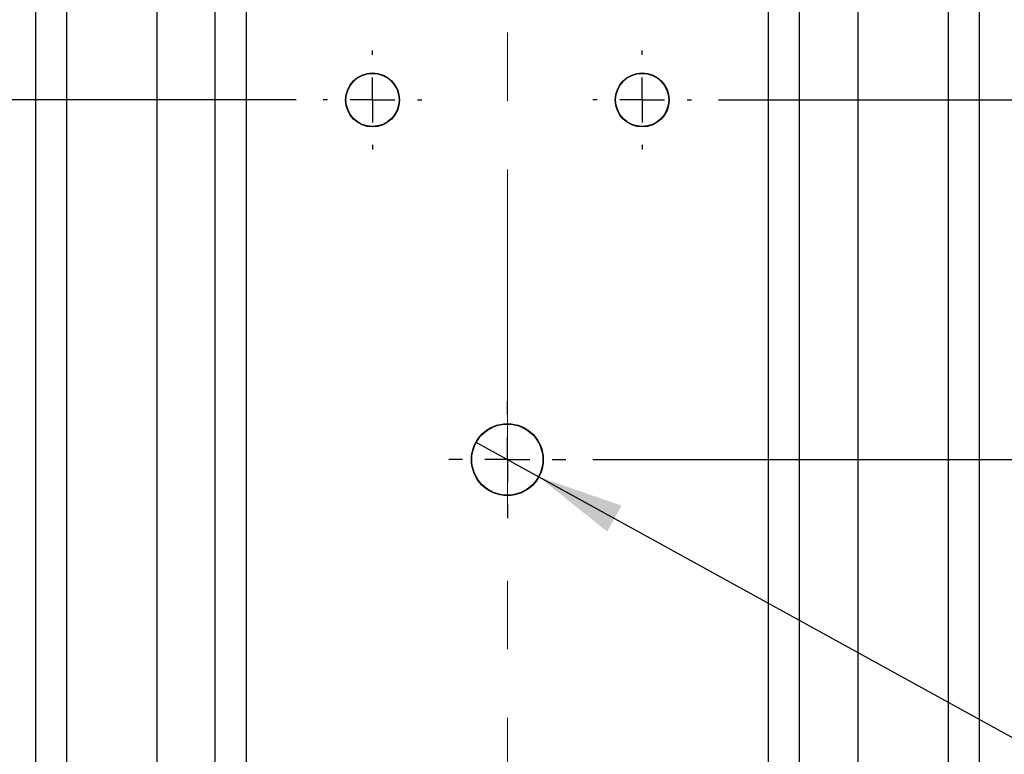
# Model space of a CAD drawing. Header units: millimetres. Extents: x 0 to 1262, y 0 to 420.
# Tile 31 of 99: x 380 to 417, y 202 to 230. Entities that reach past the tile are written whole.
import ezdxf

# ---------------------------------------------------------------- set-up
doc = ezdxf.new("R2010")
doc.units = ezdxf.units.MM
doc.linetypes.add('CENTERX2', pattern=[20.32, 12.7, -2.54, 2.54, -2.54])
doc.layers.add('SLD-0', color=7, linetype='Continuous')
doc.styles.add('SLDTEXTSTYLE0', font='TXT', dxfattribs={"width": 0.75})
doc.dimstyles.new('SLDDIMSTYLE2', dxfattribs={"dimtxt": 3.5, "dimasz": 3.2, "dimexe": 0, "dimexo": 0.0625, "dimgap": 0.875, "dimtad": 1, "dimdec": 1, "dimlfac": 3, "dimrnd": 1e-09, "dimzin": 12, "dimdsep": 46, "dimtxsty": 'SLDTEXTSTYLE0', "dimsah": 1, "dimcen": 0.09, "dimadec": 0, "dimazin": 3, "dimtfac": 1, "dimtdec": 1, "dimtofl": 0, "dimtmove": 0, "dimatfit": 3, "dimfxl": 1, "dimfrac": 2, "dimtolj": 1, "dimtzin": 12, "dimarcsym": 0})
doc.dimstyles.new('SLDDIMSTYLE3', dxfattribs={"dimtxt": 3.5, "dimasz": 3.2, "dimexe": 0, "dimexo": 0.0625, "dimgap": 0.875, "dimtad": 1, "dimdec": 1, "dimlfac": 3, "dimrnd": 1e-09, "dimzin": 4, "dimdsep": 46, "dimtxsty": 'SLDTEXTSTYLE0', "dimsah": 1, "dimcen": 0.09, "dimadec": 0, "dimazin": 1, "dimtfac": 1, "dimtdec": 1, "dimtofl": 0, "dimtmove": 0, "dimatfit": 3, "dimfxl": 1, "dimfrac": 2, "dimtolj": 1, "dimtzin": 12, "dimarcsym": 0})
doc.dimstyles.new('SLDDIMSTYLE6', dxfattribs={"dimtxt": 3.5, "dimasz": 3.2, "dimexe": 0, "dimexo": 0.0625, "dimgap": 0.875, "dimtad": 0, "dimtih": 1, "dimtoh": 1, "dimdec": 1, "dimlfac": 3, "dimrnd": 1e-09, "dimzin": 12, "dimdsep": 46, "dimtxsty": 'SLDTEXTSTYLE0', "dimblk1": 'NONE', "dimsah": 1, "dimcen": 0, "dimadec": 0, "dimazin": 3, "dimtfac": 1, "dimtdec": 1, "dimtmove": 0, "dimatfit": 3, "dimldrblk": 'NONE', "dimfxl": 1, "dimfrac": 2, "dimtolj": 1, "dimtzin": 12, "dimarcsym": 0})

# ---------------------------------------------------------------- blocks, each defined once
blk = doc.blocks.new('_D_10')
at = {"layer": 'SLD-0', "color": 250, "transparency": 16777216}
for p, q in [((422.549, 269.157), (439.275, 269.157)), ((438.275, 226.657), (438.275, 269.157)), ((427.482, 252.433), (427.482, 253.499)), ((427.482, 253.499), (433.039, 253.499)), ((433.039, 253.499), (433.039, 252.433)), ((427.482, 243.381), (427.482, 242.315)), ((433.039, 242.315), (433.039, 243.381)), ((427.482, 242.315), (433.039, 242.315)), ((406.205, 226.657), (439.275, 226.657))]:
    blk.add_line(p, q, dxfattribs=at)
for points in [[(438.275, 269.157), (437.725, 265.957), (438.825, 265.957)], [(438.275, 226.657), (438.825, 229.857), (437.725, 229.857)]]:
    blk.add_solid(points, dxfattribs=at)
at = {"layer": 'SLD-0', "color": 250, "transparency": 16777216, "char_height": 3.5, "attachment_point": 1, "rotation": 90, "style": 'SLDTEXTSTYLE0'}
for s, insert in [('127.5', (433.764, 242.088)), ('5.02', (428.527, 243.381))]:
    blk.add_mtext(s, dxfattribs=dict(at, insert=insert))
blk = doc.blocks.new('_D_11')
at = {"layer": 'SLD-0', "color": 250, "transparency": 16777216}
for p, q in [((390.538, 226.657), (369.468, 226.657)), ((370.468, 226.657), (370.468, 199.99)), ((359.675, 217.849), (359.675, 218.916)), ((359.675, 218.916), (365.231, 218.916)), ((365.231, 218.916), (365.231, 217.849)), ((359.675, 208.798), (359.675, 207.732)), ((365.231, 207.732), (365.231, 208.798)), ((359.675, 207.732), (365.231, 207.732)), ((390.538, 199.99), (369.468, 199.99))]:
    blk.add_line(p, q, dxfattribs=at)
for points in [[(370.468, 226.657), (369.918, 223.457), (371.018, 223.457)], [(370.468, 199.99), (371.018, 203.19), (369.918, 203.19)]]:
    blk.add_solid(points, dxfattribs=at)
at = {"layer": 'SLD-0', "color": 250, "transparency": 16777216, "char_height": 3.5, "attachment_point": 1, "rotation": 90, "style": 'SLDTEXTSTYLE0'}
for s, insert in [('3.15', (360.72, 208.798)), ('80.0', (365.956, 208.798))]:
    blk.add_mtext(s, dxfattribs=dict(at, insert=insert))
blk = doc.blocks.new('_D_14')
at = {"layer": 'SLD-0', "color": 250, "transparency": 16777216}
for p, q in [((397.204, 213.967), (399.54, 212.681)), ((399.54, 212.681), (426.122, 198.048)), ((426.122, 198.048), (434.584, 198.048))]:
    blk.add_line(p, q, dxfattribs=at)
blk.add_solid([(399.54, 212.681), (402.078, 210.656), (402.608, 211.62)], dxfattribs=at)
at = {"layer": 'SLD-0', "color": 250, "transparency": 16777216, "insert": (427.71, 202.56), "char_height": 3.5, "attachment_point": 1, "style": 'SLDTEXTSTYLE0'}
blk.add_mtext('M8', dxfattribs=at)
blk = doc.blocks.new('_None')
blk = doc.blocks.new('_D_15')
at = {"layer": 'SLD-0', "color": 250, "transparency": 16777216}
for p, q in [((422.549, 269.157), (451.275, 269.157)), ((450.275, 213.324), (450.275, 269.157)), ((439.482, 245.766), (439.482, 246.833)), ((439.482, 246.833), (445.039, 246.833)), ((445.039, 246.833), (445.039, 245.766)), ((439.482, 236.715), (439.482, 235.648)), ((445.039, 235.648), (445.039, 236.715)), ((439.482, 235.648), (445.039, 235.648)), ((401.538, 213.324), (451.275, 213.324))]:
    blk.add_line(p, q, dxfattribs=at)
for points in [[(450.275, 269.157), (449.725, 265.957), (450.825, 265.957)], [(450.275, 213.324), (450.825, 216.524), (449.725, 216.524)]]:
    blk.add_solid(points, dxfattribs=at)
at = {"layer": 'SLD-0', "color": 250, "transparency": 16777216, "char_height": 3.5, "attachment_point": 1, "rotation": 90, "style": 'SLDTEXTSTYLE0'}
for s, insert in [('167.5', (445.764, 235.422)), ('6.59', (440.527, 236.715))]:
    blk.add_mtext(s, dxfattribs=dict(at, insert=insert))
blk = doc.blocks.new('SW_CENTERMARKSYMBOL_5')
at = {"layer": 'SLD-0', "color": 0}
for p, q in [((0, 1.667), (0, 1.833)), ((0, 0), (0, 0.833)), ((-1.667, 0), (-1.833, 0)), ((0, 0), (-0.833, 0)), ((0, 0), (0, -0.833)), ((0, 0), (0.833, 0)), ((1.667, 0), (1.833, 0)), ((0, -1.667), (0, -1.833))]:
    blk.add_line(p, q, dxfattribs=at)
blk = doc.blocks.new('SW_CENTERMARKSYMBOL_6')
at = {"layer": 'SLD-0', "color": 0}
for p, q in [((0, 1.667), (0, 1.833)), ((0, 0), (0, 0.833)), ((-1.667, 0), (-1.833, 0)), ((0, 0), (-0.833, 0)), ((0, 0), (0, -0.833)), ((0, 0), (0.833, 0)), ((1.667, 0), (1.833, 0)), ((0, -1.667), (0, -1.833))]:
    blk.add_line(p, q, dxfattribs=at)
blk = doc.blocks.new('SW_CENTERMARKSYMBOL_8')
at = {"layer": 'SLD-0', "color": 0}
for p, q in [((0, 1.667), (0, 2.167)), ((0, 0), (0, 0.833)), ((-1.667, 0), (-2.167, 0)), ((0, 0), (-0.833, 0)), ((0, 0), (0, -0.833)), ((0, 0), (0.833, 0)), ((1.667, 0), (2.167, 0)), ((0, -1.667), (0, -2.167))]:
    blk.add_line(p, q, dxfattribs=at)

msp = doc.modelspace()

# ---------------------------------------------------------------- linework, layer by layer
at = {"color": 7, "linetype": 'Continuous', "lineweight": 25}
for p, q in [((380.871604, 364.313823), (380.871604, 174.000337)), ((415.871604, 364.313823), (415.871604, 174.000337)), ((385.371604, 360.287232), (385.371604, 178.026927)), ((411.371604, 360.287232), (411.371604, 178.026927)), ((382.025199, 357.62015), (382.025199, 180.694009)), ((414.718009, 357.62015), (414.718009, 180.694009)), ((387.538271, 180.969046), (387.538271, 357.345113)), ((409.204937, 180.969046), (409.204937, 357.345113)), ((388.692971, 182.123746), (388.692971, 356.190413)), ((408.050237, 182.123746), (408.050237, 356.190413))]:
    msp.add_line(p, q, dxfattribs=at)
for centre, radius in [((393.371604, 226.65708), 1), ((393.371604, 226.65708), 0.985455), ((403.371604, 226.65708), 1), ((403.371604, 226.65708), 0.985455), ((398.371604, 213.323746), 1.333333), ((398.371604, 213.323746), 1.318789)]:
    msp.add_circle(centre, radius, dxfattribs=at)
at = {"layer": 'SLD-0', "color": 250, "linetype": 'CENTERX2', "lineweight": 18}
msp.add_line((398.371604, 366.313823), (398.371604, 172.000337), dxfattribs=at)

# ---------------------------------------------------------------- block references
at = {"layer": 'SLD-0', "color": 250}
for name, p in [('SW_CENTERMARKSYMBOL_5', (393.371604, 226.65708)), ('SW_CENTERMARKSYMBOL_6', (403.371604, 226.65708)), ('SW_CENTERMARKSYMBOL_8', (398.371604, 213.323746))]:
    msp.add_blockref(name, p, dxfattribs=at)

# ---------------------------------------------------------------- dimensions: what is measured, and where the dimension line sits
for base, p1, p2, dimstyle, picture, middle in [((450.275313, 269.15708), (400.538271, 213.323746), (421.549124, 269.15708), 'SLDDIMSTYLE2', '_D_15', (450.275313, 241.240413)), ((438.275313, 269.15708), (405.204937, 226.65708), (421.549124, 269.15708), 'SLDDIMSTYLE2', '_D_10', (438.275313, 247.90708)), ((370.467895, 199.990413), (391.538271, 226.65708), (391.538271, 199.990413), 'SLDDIMSTYLE3', '_D_11', (370.467895, 213.323746))]:
    dim = msp.add_linear_dim(base=base, p1=p1, p2=p2, angle=90, dimstyle=dimstyle, dxfattribs=at)
    dim.commit()
    dim.dimension.update_dxf_attribs({"geometry": picture, "text_midpoint": middle, "dimtype": 160})
dim = msp.add_diameter_dim_2p(p1=(397.203537, 213.966707), p2=(399.539671, 212.680786), text='M8', dimstyle='SLDDIMSTYLE6', override={"dimpost": '<>'}, dxfattribs=at)
dim.commit()
dim.dimension.update_dxf_attribs({"geometry": '_D_14', "text_midpoint": (431.146765, 200.826454), "dimtype": 163})

doc.saveas('drawing.dxf')
